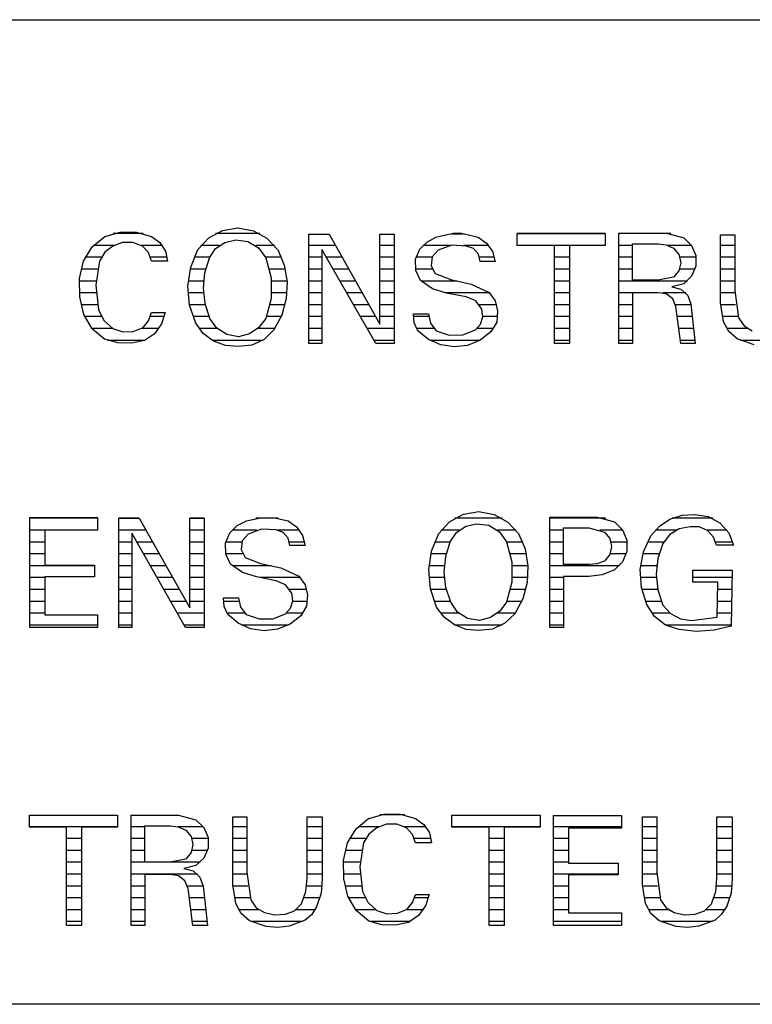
# Model space of a CAD drawing. Extents: x -20500 to 18806, y -14250 to 12231.
# Tile 2 of 16: x -14996 to -12457, y -7267 to -3854. Entities that reach past the tile are written whole.
import ezdxf

# ---------------------------------------------------------------- set-up
doc = ezdxf.new("R2010")
doc.units = 0
doc.header["$MEASUREMENT"] = 0
doc.linetypes.add('DOT', pattern=[50, 0, -50])
doc.layers.add('LAYER107', color=2, linetype='DOT')
doc.layers.add('LAYER28', color=1, linetype='CONTINUOUS')

msp = doc.modelspace()

# ---------------------------------------------------------------- linework, layer by layer
at = {"layer": 'LAYER107', "color": 5, "linetype": 'Continuous'}
for p, q in [((-14745.3308, -4642.32905), (-14700.9674, -4605.86245)), ((-14701.062, -4605.89065), (-14647.8363, -4591.1049)), ((-14647.8363, -4591.1049), (-14592.9138, -4591.1049)), ((-14592.9138, -4591.1049), (-14539.6881, -4605.89065)), ((-14539.75065, -4605.89065), (-14510.95275, -4626.7246)), ((-14341.2796, -4610.89285), (-14293.2541, -4584.93005)), ((-14293.2541, -4584.93005), (-14239.44855, -4575.6706)), ((-14239.4989, -4575.6878), (-14186.65925, -4586.15685)), ((-14186.65925, -4586.15685), (-14139.4211, -4612.0777)), ((-13994.43815, -4803.6869), (-13994.43815, -4598.06175)), ((-13994.43815, -4598.06175), (-13923.81285, -4598.06175)), ((-13923.81285, -4598.06175), (-13747.937, -4909.6245)), ((-13747.937, -4909.6245), (-13747.937, -4598.06175)), ((-13747.937, -4598.06175), (-13698.06215, -4598.06175)), ((-13698.06215, -4598.06175), (-13698.06215, -4977.48375)), ((-13583.55255, -4623.9704), (-13551.2802, -4607.3353)), ((-13551.18715, -4607.3284), (-13503.627, -4596.63735)), ((-13503.627, -4596.63735), (-13454.71955, -4596.86815)), ((-13454.71955, -4596.86815), (-13407.10905, -4608.06005)), ((-13272.1863, -4636.82745), (-13272.1863, -4595.2816)), ((-13272.1863, -4595.2816), (-13114.31275, -4595.2816)), ((-13114.31275, -4595.2816), (-12966.81215, -4595.2816)), ((-12966.81215, -4595.2816), (-12966.81215, -4636.82745)), ((-12919.74945, -4840.3908), (-12919.74945, -4594.5938)), ((-12919.74945, -4594.5938), (-12754.99955, -4594.5938)), ((-12754.99955, -4594.5938), (-12694.767, -4611.187)), ((-12567.3752, -4836.29685), (-12567.3752, -4600.1869)), ((-12567.3752, -4600.1869), (-12542.43775, -4600.1869)), ((-12542.43775, -4600.1869), (-12518.18695, -4600.1869)), ((-12518.18695, -4600.1869), (-12518.18695, -4792.6716)), ((-14674.0631, -4639.1247), (-14701.7746, -4660.8658)), ((-14640.4846, -4626.25655), (-14674.0341, -4639.14605)), ((-14604.3915, -4626.25655), (-14640.4846, -4626.25655)), ((-14570.87555, -4639.1247), (-14604.3915, -4626.25655)), ((-14549.6994, -4661.7214), (-14570.93505, -4639.1079)), ((-14510.95275, -4626.7246), (-14491.4398, -4656.33085)), ((-14378.56295, -4650.9369), (-14341.2796, -4610.89285)), ((-14317.29585, -4648.0469), (-14285.31645, -4626.27565)), ((-14285.31645, -4626.27565), (-14247.74325, -4617.7532)), ((-14247.6883, -4617.70285), (-14205.2902, -4623.18915)), ((-14205.2902, -4623.18915), (-14168.64775, -4645.17095)), ((-14139.4211, -4612.0777), (-14102.359, -4650.80835)), ((-13609.375, -4649.56205), (-13583.55255, -4623.9704)), ((-13499.02955, -4636.09275), (-13546.33485, -4653.7136)), ((-13448.6862, -4639.1712), (-13499.02955, -4636.09275)), ((-13424.15465, -4648.1415), (-13448.703, -4639.172)), ((-13407.1869, -4608.0158), (-13378.0075, -4628.88795)), ((-13378.0075, -4628.88795), (-13357.55465, -4658.482)), ((-13143.37465, -4636.82745), (-13272.1863, -4636.82745)), ((-13143.37465, -4977.48375), (-13143.37465, -4636.82745)), ((-12966.81215, -4636.82745), (-13091.4383, -4636.82745)), ((-13091.4383, -4636.82745), (-13091.4383, -4977.48375)), ((-12872.0001, -4696.3749), (-12872.0001, -4631.9847)), ((-12872.0001, -4631.9847), (-12784.0622, -4631.9847)), ((-12784.0622, -4631.9847), (-12755.93795, -4634.8587)), ((-12755.93795, -4634.8587), (-12730.0827, -4646.50765)), ((-12694.74945, -4611.203), (-12667.7124, -4637.15365)), ((-12667.7124, -4637.15365), (-12652.96705, -4671.7518)), ((-14775.8133, -4691.0465), (-14745.3308, -4642.32905)), ((-14701.7746, -4660.8658), (-14719.72505, -4691.0015)), ((-14539.75065, -4691.0465), (-14549.6994, -4661.7214)), ((-14491.4398, -4656.33085), (-14483.6441, -4691.0778)), ((-14403.7506, -4711.9854), (-14378.60415, -4651.00745)), ((-14339.0625, -4680.01555), (-14317.29585, -4648.0469)), ((-14168.64775, -4645.17095), (-14143.85985, -4679.97435)), ((-14102.3117, -4650.9369), (-14079.75005, -4705.0976)), ((-13762.5, -4977.48375), (-13948.7503, -4650.6714)), ((-13948.7503, -4650.6714), (-13948.7503, -4977.48375)), ((-13624.29045, -4685.00555), (-13609.3811, -4649.64255)), ((-13546.3745, -4653.71855), (-13566.97085, -4676.8337)), ((-13406.8405, -4667.71925), (-13424.15465, -4648.1415)), ((-13400.9384, -4693.1717), (-13406.8405, -4667.71925)), ((-13357.55465, -4658.482), (-13348.33525, -4693.25445)), ((-12730.0621, -4646.51565), (-12711.66685, -4668.68055)), ((-12711.66685, -4668.68055), (-12705.07505, -4696.7182)), ((-12652.96705, -4671.7518), (-12652.96705, -4709.21595)), ((-14788.95415, -4752.16255), (-14775.87435, -4691.1766)), ((-14719.751, -4691.0465), (-14732.1457, -4774.5247)), ((-14514.8117, -4691.0465), (-14539.75065, -4691.0465)), ((-14483.62425, -4691.0465), (-14514.8117, -4691.0465)), ((-14354.8691, -4731.5712), (-14339.0091, -4679.86755)), ((-14143.81255, -4680.01555), (-14125.354, -4749.16345)), ((-14079.75005, -4705.0976), (-14069.5862, -4763.0638)), ((-13623.53365, -4723.51685), (-13624.29045, -4685.00555)), ((-13566.97085, -4676.8337), (-13570.60395, -4707.52295)), ((-13570.60395, -4707.52295), (-13556.0135, -4734.7664)), ((-13373.938, -4693.1717), (-13400.9384, -4693.1717)), ((-13348.3124, -4693.1717), (-13373.938, -4693.1717)), ((-12872.0001, -4757.29635), (-12872.0001, -4696.3749)), ((-12705.07505, -4696.7182), (-12711.66685, -4724.75585)), ((-12652.96705, -4709.21595), (-12667.62925, -4743.6924)), ((-14413.77565, -4777.61495), (-14403.7506, -4711.9854)), ((-14359.8358, -4785.01205), (-14354.8691, -4731.5712)), ((-13607.24945, -4758.2649), (-13623.53365, -4723.51685)), ((-13556.0623, -4734.7191), (-13502.6703, -4755.5126)), ((-12711.66685, -4724.75585), (-12729.982, -4746.85935)), ((-12667.62925, -4743.6924), (-12694.73955, -4769.759)), ((-14788.26295, -4814.9723), (-14788.95415, -4752.16255)), ((-14732.1457, -4774.5247), (-14723.01025, -4859.1007)), ((-14407.8903, -4843.7439), (-14413.77565, -4777.61495)), ((-14125.354, -4749.16345), (-14125.354, -4820.6791)), ((-14069.5862, -4763.0638), (-14072.33885, -4821.4321)), ((-13565.68145, -4787.20855), (-13607.19605, -4758.3706)), ((-13502.74965, -4755.49965), (-13432.12585, -4770.7184)), ((-13432.12585, -4770.7184), (-13369.74945, -4799.8192)), ((-12784.0622, -4757.29635), (-12872.0001, -4757.29635)), ((-12730.0621, -4746.9219), (-12783.98055, -4757.29865)), ((-12694.74945, -4769.7651), (-12736.2335, -4780.1449)), ((-14353.775, -4838.75315), (-14359.8358, -4785.01205)), ((-13994.43815, -4977.48375), (-13994.43815, -4803.6869)), ((-13517.25005, -4801.8898), (-13565.68145, -4787.20855)), ((-13448.6862, -4815.04705), (-13517.25005, -4801.8898)), ((-13369.812, -4799.81195), (-13348.33525, -4828.91695)), ((-12784.0622, -4800.92125), (-12872.0001, -4800.92125)), ((-12872.0001, -4800.92125), (-12872.0001, -4977.48375)), ((-12755.78005, -4805.0205), (-12784.12475, -4800.9186)), ((-12733.05435, -4822.4491), (-12755.78005, -4805.0205)), ((-12736.31285, -4780.15595), (-12705.0438, -4788.37015)), ((-12705.0438, -4788.37015), (-12681.07375, -4810.07805)), ((-12681.07375, -4810.07805), (-12669.8097, -4840.3919)), ((-12518.18695, -4792.6716), (-12504.9614, -4888.44605)), ((-14773.7503, -4875.92125), (-14788.26295, -4814.9723)), ((-14386.50055, -4906.4373), (-14407.8903, -4843.7439)), ((-14337.00105, -4889.8121), (-14353.775, -4838.75315)), ((-14125.354, -4820.6791), (-14143.7912, -4889.77585)), ((-14072.33885, -4821.4321), (-14087.912, -4878.18415)), ((-13415.79895, -4829.13935), (-13448.71065, -4815.0196)), ((-13394.6869, -4857.96815), (-13415.79895, -4829.13935)), ((-13348.33525, -4828.91695), (-13340.03905, -4864.20365)), ((-12919.74945, -4977.48375), (-12919.74945, -4840.3908)), ((-12721.75065, -4848.703), (-12733.05435, -4822.4491)), ((-12669.812, -4840.3908), (-12655.2498, -4977.48375)), ((-12556.9374, -4901.3748), (-12567.3233, -4836.2442)), ((-14745.12175, -4925.73015), (-14773.7335, -4876.02195)), ((-14723.06215, -4858.92145), (-14705.0476, -4896.84675)), ((-14549.61395, -4897.9904), (-14539.7278, -4869.6991)), ((-14539.75065, -4869.6869), (-14492.75055, -4869.6869)), ((-14492.75055, -4869.6869), (-14505.0949, -4909.2972)), ((-14087.912, -4878.18415), (-14115.3366, -4929.78285)), ((-13631.50025, -4874.5781), (-13579.5624, -4874.5781)), ((-13628.82995, -4904.94535), (-13631.48805, -4874.5449)), ((-13579.5624, -4874.5781), (-13572.66845, -4906.76725)), ((-13391.47185, -4884.34675), (-13394.70215, -4857.94105)), ((-13339.9994, -4864.2025), (-13343.3014, -4903.2341)), ((-12705.12545, -4977.48375), (-12721.75065, -4848.703)), ((-14705.0476, -4896.84675), (-14674.0631, -4925.08585)), ((-14568.81255, -4920.92135), (-14549.61395, -4897.9904)), ((-14505.0949, -4909.2972), (-14529.66765, -4942.8959)), ((-14360.24325, -4941.78925), (-14386.50665, -4906.34765)), ((-14313.35295, -4923.69535), (-14336.98425, -4889.8445)), ((-14143.81255, -4889.8121), (-14167.53385, -4921.08915)), ((-13616.2491, -4932.74955), (-13628.82995, -4904.94535)), ((-13572.66845, -4906.76725), (-13552.5345, -4932.7656)), ((-13416.81215, -4929.8744), (-13399.3225, -4909.869)), ((-13399.3225, -4909.869), (-13391.47185, -4884.34675)), ((-13343.3014, -4903.2341), (-13363.51165, -4936.8618)), ((-12538.4369, -4935.3546), (-12556.9832, -4901.30615)), ((-12505.0621, -4888.2187), (-12486.01075, -4915.609)), ((-14701.062, -4962.46835), (-14745.12175, -4925.73015)), ((-14674.0631, -4925.0778), (-14639.2807, -4936.5528)), ((-14639.2807, -4936.5528), (-14602.6413, -4935.11315)), ((-14602.6413, -4935.11315), (-14568.83085, -4920.92135)), ((-14529.66765, -4942.8959), (-14563.80005, -4966.72365)), ((-14324.83825, -4968.5032), (-14360.24325, -4941.78925)), ((-14278.63465, -4946.0346), (-14313.35295, -4923.69535)), ((-14237.99895, -4953.51485), (-14278.63465, -4946.0346)), ((-14200.06105, -4943.11905), (-14237.93795, -4953.5454)), ((-14167.53385, -4921.08915), (-14200.06105, -4943.11905)), ((-14115.4373, -4929.9843), (-14149.4995, -4962.8578)), ((-13580.0125, -4962.64535), (-13616.35435, -4932.6771)), ((-13552.56195, -4932.74955), (-13507.9254, -4947.8203)), ((-13507.9254, -4947.8203), (-13460.74065, -4946.8197)), ((-13460.74065, -4946.8197), (-13416.7099, -4929.82595)), ((-13363.562, -4936.90605), (-13400.8148, -4965.60095)), ((-12509.1873, -4960.9211), (-12538.4369, -4935.3546)), ((-12486.01075, -4915.609), (-12457.29065, -4932.53405)), ((-14655.95705, -4974.84015), (-14701.1688, -4962.39585)), ((-14609.3918, -4976.2676), (-14655.95705, -4974.84015)), ((-14563.81225, -4966.71865), (-14609.3918, -4976.2676)), ((-14283.5495, -4984.0313), (-14324.83825, -4968.5032)), ((-14192.39805, -4982.67515), (-14239.42415, -4987.307)), ((-14149.4995, -4962.8578), (-14192.39805, -4982.67515)), ((-13948.7503, -4977.48375), (-13994.43815, -4977.48375)), ((-13698.06215, -4977.48375), (-13762.5, -4977.48375)), ((-13537.2528, -4981.7501), (-13580.0125, -4962.64535)), ((-13490.95915, -4988.8218), (-13537.2528, -4981.7501)), ((-13400.8148, -4965.60095), (-13444.1803, -4983.28515)), ((-13091.4383, -4977.48375), (-13143.37465, -4977.48375)), ((-12872.0001, -4977.48375), (-12919.74945, -4977.48375)), ((-12655.2498, -4977.48375), (-12705.12545, -4977.48375)), ((-12451.06275, -4981.00015), (-12509.20335, -4960.91195)), ((-14239.4989, -4987.28065), (-14283.5495, -4984.0313)), ((-13444.1803, -4983.28515), (-13490.95915, -4988.8218)), ((-13458.42285, -5568.9804), (-13404.6356, -5559.7229)), ((-13404.62495, -5559.68665), (-13351.8448, -5570.1542)), ((-14961.43645, -5766.92125), (-14961.43645, -5579.9843)), ((-14961.43645, -5579.9843), (-14726.6876, -5579.9843)), ((-14726.6876, -5579.9843), (-14726.6876, -5623.59315)), ((-14653.18755, -5787.6869), (-14653.18755, -5582.06175)), ((-14653.18755, -5582.06175), (-14582.56225, -5582.06175)), ((-14582.56225, -5582.06175), (-14406.6864, -5893.6245)), ((-14406.6864, -5893.6245), (-14406.6864, -5582.06175)), ((-14406.6864, -5582.06175), (-14356.8756, -5582.06175)), ((-14356.8756, -5582.06175), (-14356.8756, -5961.48375)), ((-14242.30195, -5607.97045), (-14210.03115, -5591.3353)), ((-14209.93805, -5591.3273), (-14162.3764, -5580.6366)), ((-14162.3764, -5580.6366), (-14113.46895, -5580.867)), ((-14113.46895, -5580.867), (-14065.86, -5592.0601)), ((-14065.9378, -5592.0147), (-14036.7569, -5612.88795)), ((-13543.68745, -5634.9373), (-13506.43615, -5594.93525)), ((-13506.43615, -5594.93525), (-13458.42285, -5568.9804)), ((-13351.8448, -5570.1542), (-13304.60665, -5596.0747)), ((-13304.60665, -5596.0747), (-13267.38435, -5635.03265)), ((-13159.5627, -5824.39005), (-13159.5627, -5578.59305)), ((-13159.5627, -5578.59305), (-12994.812, -5578.59305)), ((-12994.812, -5578.59305), (-12934.57945, -5595.18585)), ((-12934.5627, -5595.203), (-12907.3639, -5622.8813)), ((-12779.4426, -5610.43775), (-12742.63765, -5586.22055)), ((-12742.63765, -5586.22055), (-12700.81175, -5572.37585)), ((-12700.81175, -5572.37585), (-12657.09, -5569.83185)), ((-12656.9374, -5569.85895), (-12610.8078, -5576.1406)), ((-12610.8078, -5576.1406), (-12569.90355, -5598.08695)), ((-14726.6876, -5623.59315), (-14909.5001, -5623.59315)), ((-14909.5001, -5623.59315), (-14909.5001, -5744.76545)), ((-14268.1259, -5633.5621), (-14242.30195, -5607.97045)), ((-14157.8415, -5620.09275), (-14205.1468, -5637.7136)), ((-14107.4997, -5623.17125), (-14157.8415, -5620.09275)), ((-14082.90405, -5632.1415), (-14107.4524, -5623.1724)), ((-14036.7569, -5612.88795), (-14016.304, -5642.48125)), ((-13482.46305, -5632.0057), (-13450.6134, -5610.289)), ((-13450.6134, -5610.289), (-13412.8708, -5601.696)), ((-13412.8128, -5601.7029), (-13370.41625, -5607.1892)), ((-13370.41625, -5607.1892), (-13333.7738, -5629.171)), ((-13333.7738, -5629.171), (-13308.9859, -5663.9744)), ((-13111.81335, -5680.3749), (-13111.81335, -5615.9836)), ((-13111.81335, -5615.9836), (-13023.87545, -5615.9836)), ((-13023.87545, -5615.9836), (-12969.87305, -5630.5168)), ((-12969.87455, -5630.5149), (-12951.4786, -5652.6806)), ((-12907.3639, -5622.8813), (-12892.6483, -5658.80735)), ((-12808.62425, -5643.24915), (-12779.4426, -5610.43775)), ((-12710.41565, -5619.00865), (-12743.5173, -5639.29405)), ((-12672.18705, -5612.09375), (-12710.41565, -5619.00865)), ((-12641.32385, -5612.9032), (-12672.155, -5612.12805)), ((-12613.1363, -5625.4181), (-12641.32385, -5612.9032)), ((-12591.8831, -5647.76725), (-12613.1363, -5625.4181)), ((-12569.90355, -5598.08695), (-12539.1281, -5633.10585)), ((-14421.2509, -5961.48375), (-14607.4997, -5634.6714)), ((-14607.4997, -5634.6714), (-14607.4997, -5961.48375)), ((-14283.0887, -5668.99565), (-14268.0893, -5633.49455)), ((-14225.72175, -5660.7723), (-14229.3991, -5691.43715)), ((-14205.12545, -5637.7186), (-14225.72175, -5660.7723)), ((-14065.5899, -5651.7193), (-14082.90405, -5632.1415)), ((-14059.6878, -5677.1717), (-14065.5899, -5651.7193)), ((-14016.304, -5642.48125), (-14007.08465, -5677.2545)), ((-13569.00025, -5696.4184), (-13543.7439, -5635.0338)), ((-13520.05005, -5715.5609), (-13504.1855, -5663.84545)), ((-13504.24955, -5664.0156), (-13482.46305, -5632.0057)), ((-13308.99965, -5664.0156), (-13290.5411, -5733.16385)), ((-13267.43775, -5634.9373), (-13244.88525, -5689.08155)), ((-12951.4786, -5652.6806), (-12944.8868, -5680.71825)), ((-12892.6483, -5658.80735), (-12892.6483, -5697.7852)), ((-12834.33535, -5699.5842), (-12808.58915, -5643.27315)), ((-12743.5173, -5639.29405), (-12767.02345, -5670.1935)), ((-12580.81205, -5676.4843), (-12591.8831, -5647.76725)), ((-12539.1281, -5633.10585), (-12522.61735, -5676.48925)), ((-14282.3654, -5707.3868), (-14283.0887, -5668.99565)), ((-14229.3991, -5691.43715), (-14214.86205, -5718.6878)), ((-14032.6874, -5677.1717), (-14059.6878, -5677.1717)), ((-14007.06175, -5677.1717), (-14032.6874, -5677.1717)), ((-13578.90625, -5761.615), (-13569.00025, -5696.4184)), ((-13244.88525, -5689.08155), (-13234.71985, -5747.05885)), ((-13111.81335, -5743.37425), (-13111.81335, -5680.3749)), ((-12944.8868, -5680.71825), (-12951.4786, -5708.75585)), ((-12892.6483, -5697.7852), (-12907.3639, -5733.71125)), ((-12845.6497, -5760.4595), (-12834.33535, -5699.5842)), ((-12767.0624, -5670.24995), (-12784.1797, -5722.53115)), ((-12555.87465, -5676.4843), (-12580.81205, -5676.4843)), ((-12522.6242, -5676.4843), (-12555.87465, -5676.4843)), ((-14266.06295, -5742.26495), (-14282.3654, -5707.3868)), ((-14214.8117, -5718.71795), (-14161.4212, -5739.51185)), ((-13525.0183, -5769.01205), (-13520.05005, -5715.5609)), ((-13290.5411, -5733.16385), (-13290.5411, -5804.6795)), ((-12969.87455, -5730.92195), (-12995.9976, -5741.1175)), ((-12951.4786, -5708.75585), (-12969.7937, -5730.8605)), ((-12907.3639, -5733.71125), (-12934.57795, -5761.39985)), ((-12784.1797, -5722.53115), (-12789.92155, -5776.8902)), ((-14961.43645, -5961.48375), (-14961.43645, -5766.92125)), ((-14909.5001, -5744.76545), (-14737.06205, -5744.76545)), ((-14737.06205, -5744.76545), (-14737.06205, -5785.60905)), ((-14224.4354, -5771.2158), (-14266.1377, -5742.20045)), ((-14161.50055, -5739.49965), (-14090.87525, -5754.7184)), ((-14090.87525, -5754.7184), (-14028.55375, -5783.80625)), ((-13573.024, -5827.73095), (-13578.90625, -5761.615)), ((-13234.71985, -5747.05885), (-13237.47255, -5805.4405)), ((-13023.87545, -5743.37425), (-13111.81335, -5743.37425)), ((-12995.9976, -5741.1175), (-13023.8312, -5743.37425)), ((-12934.5627, -5761.3907), (-12977.7481, -5778.7346)), ((-12841.85945, -5822.26065), (-12845.6497, -5760.4595)), ((-12663.8748, -5804.57765), (-12663.8748, -5763.0306)), ((-12663.8748, -5763.0306), (-12526.812, -5763.0306)), ((-12526.812, -5763.0306), (-12530.93795, -5956.21795)), ((-14737.06205, -5785.60905), (-14909.5001, -5785.60905)), ((-14909.5001, -5785.60905), (-14909.5001, -5917.8589)), ((-14653.18755, -5961.48375), (-14653.18755, -5787.6869)), ((-14176.062, -5785.8898), (-14224.4354, -5771.2158)), ((-14107.4997, -5799.04595), (-14176.062, -5785.8898)), ((-14074.66735, -5813.11915), (-14107.4692, -5799.0772)), ((-14028.56295, -5783.81195), (-14007.08465, -5812.91695)), ((-13518.956, -5822.76495), (-13525.0183, -5769.01205)), ((-13023.87545, -5784.92165), (-13111.81335, -5784.92165)), ((-13111.81335, -5784.92165), (-13111.81335, -5961.48375)), ((-13023.87545, -5784.92165), (-13023.87545, -5784.92165)), ((-12977.7481, -5778.7346), (-13023.79455, -5784.91935)), ((-12789.92155, -5776.8902), (-12784.1797, -5831.24925)), ((-14053.50035, -5841.96815), (-14074.66735, -5813.11915)), ((-14007.08465, -5812.91695), (-13998.79, -5848.20365)), ((-13551.62505, -5890.4373), (-13573.024, -5827.73095)), ((-13502.1866, -5873.8121), (-13518.956, -5822.76495)), ((-13290.5411, -5804.6795), (-13308.97825, -5873.77585)), ((-13237.47255, -5805.4405), (-13253.0487, -5862.2032)), ((-13159.5627, -5961.48375), (-13159.5627, -5824.39005)), ((-12823.1247, -5881.43655), (-12841.85945, -5822.26065)), ((-12784.1797, -5831.24925), (-12767.0395, -5883.5819)), ((-12576.62505, -5804.57765), (-12663.8748, -5804.57765)), ((-12578.7506, -5925.04655), (-12576.62505, -5804.57765)), ((-14290.3122, -5858.57735), (-14238.37585, -5858.57735)), ((-14287.6297, -5888.95835), (-14290.2893, -5858.5411)), ((-14238.37585, -5858.57735), (-14231.4804, -5890.76765)), ((-14058.0536, -5893.7996), (-14050.2472, -5868.351)), ((-14050.2472, -5868.351), (-14053.479, -5841.9281)), ((-13998.81285, -5848.2025), (-14002.11485, -5887.2341)), ((-13253.0487, -5862.2032), (-13280.47945, -5913.81225)), ((-14275.06255, -5916.74955), (-14287.6297, -5888.95835)), ((-14231.4804, -5890.76765), (-14211.34645, -5916.7656)), ((-14075.56305, -5913.87445), (-14058.0536, -5893.7996)), ((-14002.11485, -5887.2341), (-14022.3236, -5920.8618)), ((-13525.26245, -5925.9655), (-13551.58385, -5890.56395)), ((-13478.54005, -5907.69575), (-13502.17285, -5873.84455)), ((-13308.99965, -5873.8121), (-13332.69655, -5905.04915)), ((-12796.7621, -5923.03735), (-12823.0591, -5881.52735)), ((-12767.0624, -5883.51555), (-12741.0576, -5912.8891)), ((-14909.5001, -5917.8589), (-14726.6876, -5917.8589)), ((-14726.6876, -5917.8589), (-14726.6876, -5961.48375)), ((-14238.76345, -5946.64575), (-14275.10375, -5916.6771)), ((-14211.37545, -5916.74955), (-14166.7389, -5931.8203)), ((-14166.7389, -5931.8203), (-14119.55415, -5930.8197)), ((-14119.55415, -5930.8197), (-14075.5234, -5913.82635)), ((-14022.3114, -5920.90605), (-14059.5642, -5949.601)), ((-13490.0284, -5952.5074), (-13525.26245, -5925.9655)), ((-13443.82325, -5930.0354), (-13478.54005, -5907.69575)), ((-13403.125, -5937.51525), (-13443.82325, -5930.0354)), ((-13365.20845, -5927.06985), (-13403.06855, -5937.49085)), ((-13332.69655, -5905.04915), (-13365.20845, -5927.06985)), ((-13280.6244, -5913.9843), (-13314.653, -5946.81585)), ((-12757.80715, -5953.35195), (-12796.7621, -5923.03735)), ((-12741.0576, -5912.8891), (-12706.6612, -5931.6231)), ((-12706.6612, -5931.6231), (-12668.1221, -5937.5412)), ((-12668.0626, -5937.51525), (-12578.9345, -5925.1251)), ((-14726.6876, -5961.48375), (-14961.43645, -5961.48375)), ((-14607.4997, -5961.48375), (-14653.18755, -5961.48375)), ((-14356.8756, -5961.48375), (-14421.2509, -5961.48375)), ((-14196.0037, -5965.7501), (-14238.76345, -5946.64575)), ((-14149.70855, -5972.8218), (-14196.0037, -5965.7501)), ((-14102.9297, -5967.28515), (-14149.70855, -5972.8218)), ((-14059.5642, -5949.601), (-14102.9297, -5967.28515)), ((-13448.7381, -5968.03515), (-13490.0284, -5952.5074)), ((-13404.62495, -5971.28065), (-13448.7381, -5968.03515)), ((-13357.5348, -5966.626), (-13404.5456, -5971.2555)), ((-13314.653, -5946.81585), (-13357.5348, -5966.626)), ((-13111.81335, -5961.48375), (-13159.5627, -5961.48375)), ((-12710.9375, -5968.6714), (-12757.80715, -5953.35195)), ((-12650.721, -5974.7307), (-12710.8917, -5968.7088)), ((-12589.8308, -5970.5158), (-12650.721, -5974.7307)), ((-12530.93795, -5956.21795), (-12589.8308, -5970.5158)), ((-14962.9364, -6653.8269), (-14962.9364, -6612.28105)), ((-14962.9364, -6612.28105), (-14805.06285, -6612.28105)), ((-14805.06285, -6612.28105), (-14657.56225, -6612.28105)), ((-14657.56225, -6612.28105), (-14657.56225, -6653.8269)), ((-14610.49955, -6857.3906), (-14610.49955, -6611.59365)), ((-14610.49955, -6611.59365), (-14445.7489, -6611.59365)), ((-14445.7489, -6611.59365), (-14385.51635, -6628.1868)), ((-14258.1253, -6853.29665), (-14258.1253, -6617.1875)), ((-14258.1253, -6617.1875), (-14233.18785, -6617.1875)), ((-14233.18785, -6617.1875), (-14208.93705, -6617.1875)), ((-14208.93705, -6617.1875), (-14208.93705, -6809.6718)), ((-14000.5615, -6830.4367), (-14000.5615, -6617.1875)), ((-14000.5615, -6617.1875), (-13947.937, -6617.1875)), ((-13947.937, -6617.1875), (-13947.937, -6831.1409)), ((-13786.00005, -6622.89045), (-13732.77435, -6608.1047)), ((-13732.77435, -6608.1047), (-13677.85035, -6608.1047)), ((-13677.85035, -6608.1047), (-13624.62465, -6622.89045)), ((-13498.3124, -6653.8269), (-13498.3124, -6612.28105)), ((-13498.3124, -6612.28105), (-13340.4999, -6612.28105)), ((-13340.4999, -6612.28105), (-13192.99925, -6612.28105)), ((-13192.99925, -6612.28105), (-13192.99925, -6653.8269)), ((-13145.9381, -6799.9222), (-13145.9381, -6612.9837)), ((-13145.9381, -6612.9837), (-12911.18775, -6612.9837)), ((-12911.18775, -6612.9837), (-12911.18775, -6656.5933)), ((-12837.6877, -6853.29665), (-12837.6877, -6617.1875)), ((-12837.6877, -6617.1875), (-12812.8128, -6617.1875)), ((-12812.8128, -6617.1875), (-12788.56275, -6617.1875)), ((-12788.56275, -6617.1875), (-12788.56275, -6809.6718)), ((-12580.12545, -6830.4367), (-12580.12545, -6617.1875)), ((-12580.12545, -6617.1875), (-12527.50015, -6617.1875)), ((-12527.50015, -6617.1875), (-12527.50015, -6831.1409)), ((-14834.12475, -6653.8269), (-14962.9364, -6653.8269)), ((-14834.12475, -6994.4847), (-14834.12475, -6653.8269)), ((-14657.56225, -6653.8269), (-14782.1884, -6653.8269)), ((-14782.1884, -6653.8269), (-14782.1884, -6994.4847)), ((-14562.75025, -6713.37435), (-14562.75025, -6648.98455)), ((-14562.75025, -6648.98455), (-14474.8123, -6648.98455)), ((-14474.8123, -6648.98455), (-14446.6873, -6651.8585)), ((-14446.6873, -6651.8585), (-14420.8328, -6663.5071)), ((-14385.49955, -6628.2028), (-14358.4137, -6654.25645)), ((-14358.4137, -6654.25645), (-14343.7454, -6688.74435)), ((-13830.3116, -6659.2911), (-13785.9329, -6622.81265)), ((-13725.3372, -6643.1961), (-13759.0515, -6656.11725)), ((-13689.38445, -6643.2251), (-13725.3372, -6643.1961)), ((-13655.81205, -6656.1241), (-13689.38445, -6643.2251)), ((-13624.6872, -6622.89045), (-13595.93355, -6643.7065)), ((-13595.93355, -6643.7065), (-13576.35345, -6673.4619)), ((-13369.56175, -6653.8269), (-13498.3124, -6653.8269)), ((-13369.56175, -6994.4847), (-13369.56175, -6653.8269)), ((-13192.99925, -6653.8269), (-13317.62545, -6653.8269)), ((-13317.62545, -6653.8269), (-13317.62545, -6994.4847)), ((-14420.813, -6663.51545), (-14402.417, -6685.6804)), ((-14402.417, -6685.6804), (-14395.8252, -6713.71765)), ((-14343.7454, -6688.74435), (-14343.7454, -6726.223)), ((-13860.8124, -6708.04595), (-13830.3116, -6659.2911)), ((-13786.71265, -6677.8656), (-13804.6631, -6708.00095)), ((-13758.99965, -6656.1241), (-13786.71265, -6677.8656)), ((-13634.63745, -6678.7224), (-13655.8731, -6656.1081)), ((-13624.6872, -6708.04595), (-13634.63745, -6678.7224)), ((-13576.35345, -6673.4619), (-13568.6157, -6708.0765)), ((-12911.18775, -6656.5933), (-13094.00025, -6656.5933)), ((-13094.00025, -6656.5933), (-13094.00025, -6777.7649)), ((-14562.75025, -6774.2958), (-14562.75025, -6713.37435)), ((-14395.8252, -6713.71765), (-14402.417, -6741.7557)), ((-13873.8907, -6769.162), (-13860.81085, -6708.1764)), ((-13804.6875, -6708.04595), (-13817.08375, -6791.5245)), ((-13599.74975, -6708.04595), (-13624.6872, -6708.04595)), ((-13568.6249, -6708.04595), (-13599.74975, -6708.04595)), ((-14402.417, -6741.7557), (-14420.7321, -6763.8588)), ((-14343.7454, -6726.223), (-14358.4976, -6760.8322)), ((-14474.8123, -6774.2958), (-14562.75025, -6774.2958)), ((-14420.813, -6763.92135), (-14474.7299, -6774.2981)), ((-14385.49955, -6786.76605), (-14426.98365, -6797.1451)), ((-14358.4976, -6760.8322), (-14385.53315, -6786.78665)), ((-13873.201, -6831.97175), (-13873.8907, -6769.162)), ((-13817.08375, -6791.5245), (-13807.9483, -6876.10015)), ((-13094.00025, -6777.7649), (-12921.62475, -6777.7649)), ((-12921.62475, -6777.7649), (-12921.62475, -6818.60885)), ((-14474.8123, -6817.9207), (-14562.75025, -6817.9207)), ((-14562.75025, -6817.9207), (-14562.75025, -6994.4847)), ((-14446.53015, -6822.01995), (-14474.8749, -6817.9184)), ((-14423.8037, -6839.4493), (-14446.53015, -6822.01995)), ((-14427.063, -6797.15575), (-14395.79315, -6805.36955)), ((-14395.79315, -6805.36955), (-14371.8231, -6827.079)), ((-14208.93705, -6809.6718), (-14195.7123, -6905.44585)), ((-13145.9381, -6994.4847), (-13145.9381, -6799.9222)), ((-12921.62475, -6818.60885), (-13094.00025, -6818.60885)), ((-13094.00025, -6818.60885), (-13094.00025, -6950.8583)), ((-12788.56275, -6809.6718), (-12775.3372, -6905.44585)), ((-14610.49955, -6994.4847), (-14610.49955, -6857.3906)), ((-14412.5, -6865.7028), (-14423.8037, -6839.4493)), ((-14371.8231, -6827.079), (-14360.5591, -6857.3921)), ((-14360.56215, -6857.3906), (-14346.00065, -6994.4847)), ((-14247.75085, -6918.37465), (-14258.13445, -6853.2448)), ((-14004.3106, -6876.16575), (-14000.55695, -6830.3253)), ((-13947.937, -6831.1409), (-13951.3397, -6881.83515)), ((-13858.68685, -6892.92145), (-13873.201, -6831.97175)), ((-12827.31325, -6918.37465), (-12837.69685, -6853.2448)), ((-12583.8722, -6876.16575), (-12580.1193, -6830.3253)), ((-12527.50015, -6831.1409), (-12530.90365, -6881.8474)), ((-14395.87555, -6994.4847), (-14412.5, -6865.7028)), ((-14019.2505, -6919.76545), (-14004.3106, -6876.16575)), ((-13951.3397, -6881.83515), (-13967.33855, -6930.16815)), ((-13830.0583, -6942.72995), (-13858.67005, -6893.02215)), ((-13808.0002, -6875.92085), (-13789.98565, -6913.8466)), ((-13634.51235, -6914.8964), (-13624.6872, -6886.70425)), ((-13624.6872, -6886.68745), (-13577.68705, -6886.68745)), ((-13577.68705, -6886.68745), (-13590.03295, -6926.29775)), ((-12598.8121, -6919.76545), (-12583.8722, -6876.16575)), ((-12530.90365, -6881.8474), (-12546.90705, -6930.1956)), ((-14229.18855, -6952.3552), (-14247.73255, -6918.30595)), ((-14195.81145, -6905.2185), (-14176.76085, -6932.6088)), ((-14043.63405, -6943.12055), (-14019.21385, -6919.7525)), ((-13789.98565, -6913.8466), (-13758.99965, -6942.08525)), ((-13653.7506, -6937.9219), (-13634.51235, -6914.8964)), ((-13590.03295, -6926.29775), (-13614.6057, -6959.8961)), ((-12808.8135, -6952.3552), (-12827.3575, -6918.30595)), ((-12775.3746, -6905.2185), (-12756.32325, -6932.6088)), ((-12623.2582, -6943.12055), (-12598.83805, -6919.7525)), ((-14199.93745, -6977.92205), (-14229.18855, -6952.3552)), ((-14176.76085, -6932.6088), (-14148.04075, -6949.53385)), ((-14147.99955, -6949.5308), (-14111.9446, -6956.958)), ((-14111.9446, -6956.958), (-14075.3311, -6955.0583)), ((-14075.3128, -6955.07735), (-14043.63405, -6943.12055)), ((-13984.0912, -6955.65645), (-14006.7154, -6975.79195)), ((-13967.3126, -6930.1399), (-13984.0912, -6955.65645)), ((-13786.00005, -6979.46775), (-13830.0583, -6942.72995)), ((-13758.99965, -6942.07765), (-13724.2172, -6953.55225)), ((-13724.2172, -6953.55225), (-13687.57935, -6952.1126)), ((-13687.57935, -6952.1126), (-13653.7689, -6937.92115)), ((-13614.6057, -6959.8961), (-13648.73655, -6983.7242)), ((-13094.00025, -6950.8583), (-12911.18775, -6950.8583)), ((-12911.18775, -6950.8583), (-12911.18775, -6994.4847)), ((-12779.5624, -6977.92205), (-12808.8135, -6952.3552)), ((-12756.32325, -6932.6088), (-12727.60315, -6949.53385)), ((-12727.62525, -6949.5308), (-12691.7343, -6956.96105)), ((-12691.7343, -6956.96105), (-12654.89045, -6955.0781)), ((-12654.93775, -6955.07735), (-12623.2582, -6943.12055)), ((-12563.5536, -6955.55495), (-12586.3083, -6975.83925)), ((-12546.875, -6930.1399), (-12563.5536, -6955.55495)), ((-14782.1884, -6994.4847), (-14834.12475, -6994.4847)), ((-14562.75025, -6994.4847), (-14610.49955, -6994.4847)), ((-14346.00065, -6994.4847), (-14395.87555, -6994.4847)), ((-14141.81215, -6997.99955), (-14200.0107, -6977.90145)), ((-14062.87535, -6996.62475), (-14102.29035, -7001.3893)), ((-14006.7505, -6975.84305), (-14062.73955, -6996.6034)), ((-13740.89355, -6991.8396), (-13786.10685, -6979.3953)), ((-13694.3283, -6993.26705), (-13740.89355, -6991.8396)), ((-13648.7503, -6983.7181), (-13694.3283, -6993.26705)), ((-13317.62545, -6994.4847), (-13369.56175, -6994.4847)), ((-12911.18775, -6994.4847), (-13145.9381, -6994.4847)), ((-12721.3745, -6997.99955), (-12779.57305, -6977.90145)), ((-12642.437, -6996.62475), (-12681.91375, -7001.4023)), ((-12586.37465, -6975.84305), (-12642.3645, -6996.6034)), ((-14102.29035, -7001.3893), (-14141.7969, -6997.9988)), ((-12681.91375, -7001.4023), (-12721.42485, -6998.0118))]:
    msp.add_line(p, q, dxfattribs=at)
at = {"layer": 'LAYER107', "color": 2, "linetype": 'Continuous'}
for p, q in [((-14568.6157, -4595.9259), (-14672.1344, -4595.92665)), ((-14164.6103, -4595.9259), (-14318.26935, -4595.9259)), ((-13464.61945, -4595.9259), (-13495.755, -4595.9259)), ((-12966.81215, -4595.9259), (-13272.1863, -4595.9259)), ((-12739.86205, -4595.9259), (-12919.74945, -4595.9259)), ((-14670.4422, -4637.0472), (-14740.49835, -4637.0472)), ((-14502.3422, -4637.0472), (-14574.43235, -4637.0472)), ((-14304.32435, -4637.0472), (-14368.2617, -4637.0472)), ((-14113.0478, -4637.0472), (-14178.59955, -4637.0472)), ((-13901.80665, -4637.0472), (-13994.43815, -4637.0472)), ((-13698.06215, -4637.0472), (-13747.937, -4637.0472)), ((-13504.5624, -4637.0472), (-13598.7015, -4637.0472)), ((-13370.7733, -4637.0472), (-13457.68585, -4637.0472)), ((-13091.4383, -4637.0472), (-13143.37465, -4637.0472)), ((-12872.0001, -4637.0472), (-12919.74945, -4637.0472)), ((-12667.78715, -4637.0472), (-12748.95325, -4637.0472)), ((-12518.18695, -4637.0472), (-12567.3752, -4637.0472)), ((-14713.887, -4678.1685), (-14769.79675, -4678.1685)), ((-14485.0052, -4678.1685), (-14542.4118, -4678.1685)), ((-14338.237, -4678.1685), (-14391.92045, -4678.1685)), ((-14089.21355, -4678.1685), (-14144.67315, -4678.1685)), ((-13948.7503, -4678.1685), (-13994.43815, -4678.1685)), ((-13878.59345, -4678.1685), (-13933.07955, -4678.1685)), ((-13698.06215, -4678.1685), (-13747.937, -4678.1685)), ((-13567.54915, -4678.1685), (-13622.70355, -4678.1685)), ((-13350.7614, -4678.1685), (-13402.7817, -4678.1685)), ((-13091.4383, -4678.1685), (-13143.37465, -4678.1685)), ((-12872.0001, -4678.1685), (-12919.74945, -4678.1685)), ((-12651.8898, -4678.1685), (-12707.87125, -4678.1685)), ((-12518.18695, -4678.1685), (-12567.3752, -4678.1685)), ((-14726.38855, -4719.2898), (-14783.6624, -4719.2898)), ((-14352.1408, -4719.2898), (-14405.6778, -4719.2898)), ((-14076.02385, -4719.2898), (-14130.9662, -4719.2898)), ((-13948.7503, -4719.2898), (-13994.43815, -4719.2898)), ((-13855.38025, -4719.2898), (-13909.6451, -4719.2898)), ((-13698.06215, -4719.2898), (-13747.937, -4719.2898)), ((-13566.87315, -4719.2898), (-13624.4171, -4719.2898)), ((-13091.4383, -4719.2898), (-13143.37465, -4719.2898)), ((-12872.0001, -4719.2898), (-12919.74945, -4719.2898)), ((-12655.61065, -4719.2898), (-12709.26285, -4719.2898)), ((-12518.18695, -4719.2898), (-12567.3752, -4719.2898)), ((-14731.55825, -4760.41105), (-14789.6637, -4760.41105)), ((-14358.91725, -4760.41105), (-14412.69835, -4760.41105)), ((-14069.76625, -4760.41105), (-14124.115, -4760.41105)), ((-13948.7503, -4760.41105), (-13994.43815, -4760.41105)), ((-13832.16705, -4760.41105), (-13886.2091, -4760.41105)), ((-13698.06215, -4760.41105), (-13747.937, -4760.41105)), ((-13479.9576, -4760.41105), (-13605.0247, -4760.41105)), ((-13091.4383, -4760.41105), (-13143.37465, -4760.41105)), ((-12682.3593, -4760.41105), (-12919.74945, -4760.41105)), ((-12518.18695, -4760.41105), (-12567.3752, -4760.41105)), ((-14731.6025, -4801.53235), (-14789.592, -4801.53235)), ((-14359.1614, -4801.53235), (-14413.49335, -4801.53235)), ((-14069.95085, -4801.53235), (-14123.52295, -4801.53235)), ((-13948.7503, -4801.53235), (-13994.43815, -4801.53235)), ((-13808.9554, -4801.53235), (-13862.77465, -4801.53235)), ((-13698.06215, -4801.53235), (-13747.937, -4801.53235)), ((-13367.9535, -4801.53235), (-13519.68995, -4801.53235)), ((-13091.4383, -4801.53235), (-13143.37465, -4801.53235)), ((-12872.0001, -4801.53235), (-12919.74945, -4801.53235)), ((-12687.92495, -4801.53235), (-12767.3897, -4801.53235)), ((-12518.2312, -4801.53235), (-12567.3752, -4801.53235)), ((-14726.52285, -4842.65365), (-14783.4442, -4842.65365)), ((-14352.89305, -4842.65365), (-14408.1192, -4842.65365)), ((-14076.58995, -4842.65365), (-14129.14735, -4842.65365)), ((-13948.7503, -4842.65365), (-13994.43815, -4842.65365)), ((-13785.74065, -4842.65365), (-13839.3402, -4842.65365)), ((-13698.06215, -4842.65365), (-13747.937, -4842.65365)), ((-13343.28615, -4842.65365), (-13402.93885, -4842.65365)), ((-13091.4383, -4842.65365), (-13143.37465, -4842.65365)), ((-12872.0001, -4842.65365), (-12919.74945, -4842.65365)), ((-12669.5717, -4842.65365), (-12723.0171, -4842.65365)), ((-12515.10775, -4842.65365), (-12567.18905, -4842.65365)), ((-14713.3606, -4883.77535), (-14770.71685, -4883.77535)), ((-14495.52305, -4883.77535), (-14543.20985, -4883.77535)), ((-14339.6042, -4883.77535), (-14396.19295, -4883.77535)), ((-14090.20995, -4883.77535), (-14141.3986, -4883.77535)), ((-13948.7503, -4883.77535), (-13994.43815, -4883.77535)), ((-13762.529, -4883.77535), (-13815.90575, -4883.77535)), ((-13698.06215, -4883.77535), (-13747.937, -4883.77535)), ((-13579.1107, -4883.77535), (-13631.77185, -4883.77535)), ((-13339.40275, -4883.77535), (-13391.42455, -4883.77535)), ((-13091.4383, -4883.7742), (-13143.37465, -4883.7742)), ((-12872.0001, -4883.7742), (-12919.74945, -4883.7742)), ((-12665.20385, -4883.7742), (-12717.2226, -4883.7742)), ((-12506.3347, -4883.7742), (-12561.7729, -4883.7742)), ((-14674.37285, -4924.8966), (-14745.81755, -4924.8966)), ((-14514.40885, -4924.8955), (-14575.4776, -4924.8955)), ((-14312.08495, -4924.8955), (-14374.72685, -4924.8955)), ((-14112.0819, -4924.8955), (-14171.74375, -4924.8955)), ((-13948.7503, -4924.8955), (-13994.43815, -4924.8955)), ((-13698.06215, -4924.8955), (-13792.4698, -4924.8955)), ((-13560.73455, -4924.8955), (-13620.9915, -4924.8955)), ((-13353.82235, -4924.8955), (-13410.94055, -4924.8955)), ((-13091.4383, -4924.8955), (-13143.37465, -4924.8955)), ((-12872.0001, -4924.8955), (-12919.74945, -4924.8955)), ((-12660.83605, -4924.8955), (-12711.91405, -4924.8955)), ((-12473.7732, -4924.8955), (-12545.86105, -4924.8955)), ((-14562.33825, -4966.01675), (-14691.60765, -4966.01675)), ((-14154.32585, -4966.01675), (-14329.1916, -4966.01675)), ((-13948.7503, -4966.01675), (-13994.43815, -4966.01675)), ((-13698.06215, -4966.01675), (-13769.03535, -4966.01675)), ((-13401.54115, -4966.01675), (-13574.33165, -4966.01675)), ((-13091.4383, -4966.01675), (-13143.37465, -4966.01675)), ((-12872.0001, -4966.01675), (-12919.74945, -4966.01675)), ((-12656.4682, -4966.01675), (-12706.6063, -4966.01675)), ((-12328.88335, -4966.01675), (-12498.81515, -4966.01675)), ((-14726.6876, -5582.83615), (-14961.43645, -5582.83615)), ((-14582.12585, -5582.835), (-14653.18755, -5582.835)), ((-14356.8756, -5582.835), (-14406.6864, -5582.835)), ((-14100.3128, -5582.835), (-14177.56195, -5582.835)), ((-13324.49495, -5582.835), (-13488.5208, -5582.835)), ((-12965.3595, -5582.835), (-13159.5627, -5582.835)), ((-12594.1765, -5582.835), (-12735.17455, -5582.835)), ((-14909.5001, -5623.9563), (-14961.43645, -5623.9563)), ((-14558.91265, -5623.9563), (-14653.18755, -5623.9563)), ((-14356.8756, -5623.9563), (-14406.6864, -5623.9563)), ((-14175.09005, -5623.9563), (-14260.2066, -5623.9563)), ((-14027.28425, -5623.9563), (-14102.30255, -5623.9563)), ((-13473.4131, -5623.9563), (-13535.72845, -5623.9563)), ((-13275.7843, -5623.9563), (-13339.86815, -5623.9563)), ((-13111.81335, -5623.9563), (-13159.5627, -5623.9563)), ((-12906.6635, -5623.9563), (-12985.4965, -5623.9563)), ((-12721.43705, -5623.9563), (-12793.3594, -5623.9563)), ((-12545.1721, -5623.9563), (-12615.28245, -5623.9563)), ((-14909.5001, -5665.0776), (-14961.43645, -5665.0776)), ((-14607.4997, -5665.0776), (-14653.18755, -5665.0776)), ((-14535.701, -5665.0776), (-14590.1718, -5665.0776)), ((-14356.8756, -5665.0776), (-14406.6864, -5665.0776)), ((-14227.4353, -5665.0776), (-14282.2464, -5665.0776)), ((-14008.86535, -5665.0776), (-14060.82915, -5665.0776)), ((-13504.7043, -5665.0776), (-13558.26415, -5665.0776)), ((-13253.1616, -5665.0776), (-13308.56325, -5665.0776)), ((-13111.81335, -5665.0776), (-13159.5627, -5665.0776)), ((-12891.6153, -5665.0776), (-12946.86125, -5665.0776)), ((-12764.26925, -5665.0776), (-12820.578, -5665.0776)), ((-12525.29145, -5665.0776), (-12583.68225, -5665.0776)), ((-14909.5001, -5706.19925), (-14961.43645, -5706.19925)), ((-14607.4997, -5706.19925), (-14653.18755, -5706.19925)), ((-14512.4878, -5706.19925), (-14566.73735, -5706.19925)), ((-14356.8756, -5706.19925), (-14406.6864, -5706.19925)), ((-14224.2111, -5706.19925), (-14282.63245, -5706.19925)), ((-13518.02675, -5706.19925), (-13571.51795, -5706.19925)), ((-13240.49375, -5706.19925), (-13295.4544, -5706.19925)), ((-13111.81335, -5706.19925), (-13159.5627, -5706.19925)), ((-12894.6869, -5706.19925), (-12950.2762, -5706.19925)), ((-12780.1338, -5706.19925), (-12836.3388, -5706.19925)), ((-14737.06205, -5747.32055), (-14961.43645, -5747.32055)), ((-14607.4997, -5747.32055), (-14653.18755, -5747.32055)), ((-14489.2746, -5747.32055), (-14543.3014, -5747.32055)), ((-14356.8756, -5747.32055), (-14406.6864, -5747.32055)), ((-14125.2075, -5747.32055), (-14260.5484, -5747.32055)), ((-13524.3286, -5747.32055), (-13578.08685, -5747.32055)), ((-13234.70305, -5747.32055), (-13289.0564, -5747.32055)), ((-12918.12285, -5747.32055), (-13159.5627, -5747.32055)), ((-12788.23545, -5747.32055), (-12844.50685, -5747.32055)), ((-14909.5001, -5788.44185), (-14961.43645, -5788.44185)), ((-14607.4997, -5788.44185), (-14653.18755, -5788.44185)), ((-14466.0614, -5788.44185), (-14519.86695, -5788.44185)), ((-14356.8756, -5788.44185), (-14406.6864, -5788.44185)), ((-14023.7854, -5788.44185), (-14162.7655, -5788.44185)), ((-13524.11805, -5788.44185), (-13578.45, -5788.44185)), ((-13235.33935, -5788.44185), (-13288.90075, -5788.44185)), ((-13111.81335, -5788.44185), (-13159.5627, -5788.44185)), ((-12789.6652, -5788.44185), (-12845.82365, -5788.44185)), ((-12527.3552, -5788.44185), (-12663.8748, -5788.44185)), ((-14909.5001, -5829.56315), (-14961.43645, -5829.56315)), ((-14607.4997, -5829.56315), (-14653.18755, -5829.56315)), ((-14442.84975, -5829.56315), (-14496.4325, -5829.56315)), ((-14356.8756, -5829.56315), (-14406.6864, -5829.56315)), ((-14001.2802, -5829.56315), (-14059.7809, -5829.56315)), ((-13517.3752, -5829.56315), (-13572.6288, -5829.56315)), ((-13242.4469, -5829.56315), (-13294.9753, -5829.56315)), ((-13111.81335, -5829.56315), (-13159.5627, -5829.56315)), ((-12784.53445, -5829.56315), (-12840.39305, -5829.56315)), ((-12528.23255, -5829.56315), (-12577.06605, -5829.56315)), ((-14909.5001, -5870.68445), (-14961.43645, -5870.68445)), ((-14607.4997, -5870.68445), (-14653.18755, -5870.68445)), ((-14419.63655, -5870.68445), (-14472.9965, -5870.68445)), ((-14356.8756, -5870.68445), (-14406.6864, -5870.68445)), ((-14237.53815, -5870.68445), (-14290.46935, -5870.68445)), ((-13998.50615, -5870.68445), (-14050.4959, -5870.68445)), ((-13503.55835, -5870.68445), (-13560.20815, -5870.68445)), ((-13256.5933, -5870.68445), (-13307.7255, -5870.68445)), ((-13111.81335, -5870.6833), (-13159.5627, -5870.6833)), ((-12772.42735, -5870.6833), (-12827.75115, -5870.6833)), ((-12529.1115, -5870.6833), (-12577.79085, -5870.6833)), ((-14909.5001, -5911.80575), (-14961.43645, -5911.80575)), ((-14607.4997, -5911.80495), (-14653.18755, -5911.80495)), ((-14356.8756, -5911.80495), (-14449.56205, -5911.80495)), ((-14216.803, -5911.80495), (-14278.1708, -5911.80495)), ((-14014.6759, -5911.80495), (-14072.9492, -5911.80495)), ((-13474.0219, -5911.80495), (-13537.71515, -5911.80495)), ((-13279.12445, -5911.80495), (-13340.46175, -5911.80495)), ((-13111.81335, -5911.80495), (-13159.5627, -5911.80495)), ((-12742.39885, -5911.80495), (-12805.9601, -5911.80495)), ((-12529.9896, -5911.80495), (-12578.5164, -5911.80495)), ((-14726.6876, -5952.92625), (-14961.43645, -5952.92625)), ((-14607.4997, -5952.92625), (-14653.18755, -5952.92625)), ((-14356.8756, -5952.92625), (-14426.1276, -5952.92625)), ((-14065.62655, -5952.92625), (-14227.7481, -5952.92625)), ((-13324.411, -5952.92625), (-13489.25935, -5952.92625)), ((-13111.81335, -5952.92625), (-13159.5627, -5952.92625)), ((-12530.867, -5952.92625), (-12758.60215, -5952.92625)), ((-13662.1582, -6610.8658), (-13748.4665, -6610.8658)), ((-14657.56225, -6651.9867), (-14962.9364, -6651.9867)), ((-14562.75025, -6651.9867), (-14610.49955, -6651.9867)), ((-14360.02655, -6651.9867), (-14446.21125, -6651.9867)), ((-14208.93705, -6651.9867), (-14258.1253, -6651.9867)), ((-13947.937, -6651.9867), (-14000.5615, -6651.9867)), ((-13751.6098, -6651.9867), (-13823.5199, -6651.9867)), ((-13588.84125, -6651.9867), (-13663.266, -6651.9867)), ((-13192.99925, -6651.9867), (-13498.3124, -6651.9867)), ((-12911.18775, -6651.9867), (-13145.9381, -6651.9867)), ((-12788.56275, -6651.9867), (-12837.6877, -6651.9867)), ((-12527.50015, -6651.9867), (-12580.12545, -6651.9867)), ((-14782.1884, -6693.10835), (-14834.12475, -6693.10835)), ((-14562.75025, -6693.10835), (-14610.49955, -6693.10835)), ((-14342.96265, -6693.10835), (-14399.29655, -6693.10835)), ((-14208.93705, -6693.10835), (-14258.1253, -6693.10835)), ((-13947.937, -6693.10835), (-14000.5615, -6693.10835)), ((-13797.6639, -6693.10835), (-13853.71705, -6693.10835)), ((-13570.3552, -6693.10835), (-13628.006, -6693.10835)), ((-13317.62545, -6693.10835), (-13369.56175, -6693.10835)), ((-13094.00025, -6693.10835), (-13145.9381, -6693.10835)), ((-12788.56275, -6693.10835), (-12837.6877, -6693.10835)), ((-12527.50015, -6693.10835), (-12580.12545, -6693.10835)), ((-14782.1884, -6734.23005), (-14834.12475, -6734.23005)), ((-14562.75025, -6734.23005), (-14610.49955, -6734.23005)), ((-14345.7489, -6734.23005), (-14399.26145, -6734.23005)), ((-14208.93705, -6734.23005), (-14258.1253, -6734.23005)), ((-13947.937, -6734.23005), (-14000.5615, -6734.23005)), ((-13810.92835, -6734.23005), (-13868.1366, -6734.23005)), ((-13317.62545, -6734.23005), (-13369.56175, -6734.23005)), ((-13094.00025, -6734.23005), (-13145.9381, -6734.23005)), ((-12788.56275, -6734.23005), (-12837.6877, -6734.23005)), ((-12527.50015, -6734.23005), (-12580.12545, -6734.23005)), ((-14782.1884, -6775.35095), (-14834.12475, -6775.35095)), ((-14370.89235, -6775.35095), (-14610.49955, -6775.35095)), ((-14208.93705, -6775.35095), (-14258.1253, -6775.35095)), ((-13947.937, -6775.35095), (-14000.5615, -6775.35095)), ((-13816.36045, -6775.35095), (-13874.4461, -6775.35095)), ((-13317.62545, -6775.35095), (-13369.56175, -6775.35095)), ((-13094.00025, -6775.35095), (-13145.9381, -6775.35095)), ((-12788.56275, -6775.35095), (-12837.6877, -6775.35095)), ((-12527.50015, -6775.35095), (-12580.12545, -6775.35095)), ((-14782.1884, -6816.47265), (-14834.12475, -6816.47265)), ((-14380.7022, -6816.47265), (-14610.49955, -6816.47265)), ((-14208.99355, -6816.47265), (-14258.1253, -6816.47265)), ((-13947.937, -6816.47265), (-14000.5615, -6816.47265)), ((-13816.65955, -6816.47265), (-13874.67805, -6816.47265)), ((-13317.62545, -6816.47265), (-13369.56175, -6816.47265)), ((-12921.62475, -6816.47265), (-13145.9381, -6816.47265)), ((-12788.61925, -6816.47265), (-12837.6877, -6816.47265)), ((-12527.50015, -6816.47265), (-12580.12545, -6816.47265)), ((-14782.1884, -6857.59355), (-14834.12475, -6857.59355)), ((-14562.75025, -6857.59355), (-14610.49955, -6857.59355)), ((-14360.54075, -6857.59355), (-14414.357, -6857.59355)), ((-14206.14625, -6857.59355), (-14258.06425, -6857.59355)), ((-13948.1064, -6857.59355), (-14001.40535, -6857.59355)), ((-13811.8393, -6857.59355), (-13868.84005, -6857.59355)), ((-13317.62545, -6857.59355), (-13369.56175, -6857.59355)), ((-13094.00025, -6857.59275), (-13145.9381, -6857.59275)), ((-12785.7712, -6857.59275), (-12837.62665, -6857.59275)), ((-12527.66875, -6857.59275), (-12580.96695, -6857.59275)), ((-14782.1884, -6898.7152), (-14834.12475, -6898.7152)), ((-14562.75025, -6898.71445), (-14610.49955, -6898.71445)), ((-14356.1737, -6898.71445), (-14408.2382, -6898.71445)), ((-14197.6639, -6898.71445), (-14253.0487, -6898.71445)), ((-13955.40315, -6898.71445), (-14010.5194, -6898.71445)), ((-13799.382, -6898.71445), (-13856.50025, -6898.71445)), ((-13579.94995, -6898.71445), (-13627.4933, -6898.71445)), ((-13317.62545, -6898.71445), (-13369.56175, -6898.71445)), ((-13094.00025, -6898.71445), (-13145.9381, -6898.71445)), ((-12777.29035, -6898.71445), (-12832.6111, -6898.71445)), ((-12534.96325, -6898.71445), (-12590.08255, -6898.71445)), ((-14782.1884, -6939.83535), (-14834.12475, -6939.83535)), ((-14562.75025, -6939.83535), (-14610.49955, -6939.83535)), ((-14351.8051, -6939.83535), (-14402.9297, -6939.83535)), ((-14167.70325, -6939.83535), (-14237.86925, -6939.83535)), ((-13972.57845, -6939.83535), (-14038.80005, -6939.83535)), ((-13762.5519, -6939.83535), (-13832.4356, -6939.83535)), ((-13597.9355, -6939.83535), (-13656.8283, -6939.83535)), ((-13317.62545, -6939.83535), (-13369.56175, -6939.83535)), ((-13094.00025, -6939.83535), (-13145.9381, -6939.83535)), ((-12747.2656, -6939.83535), (-12817.4942, -6939.83535)), ((-12552.13775, -6939.83535), (-12618.4242, -6939.83535)), ((-14782.1884, -6980.95705), (-14834.12475, -6980.95705)), ((-14562.75025, -6980.95705), (-14610.49955, -6980.95705)), ((-14347.4365, -6980.95705), (-14397.62115, -6980.95705)), ((-14015.6143, -6980.95705), (-14193.97585, -6980.95705)), ((-13643.27085, -6980.95705), (-13782.164, -6980.95705)), ((-13317.62545, -6980.95705), (-13369.56175, -6980.95705)), ((-12911.18775, -6980.95705), (-13145.9381, -6980.95705)), ((-12595.23925, -6980.95705), (-12773.5382, -6980.95705))]:
    msp.add_line(p, q, dxfattribs=at)
at = {"layer": 'LAYER28', "color": 3, "linetype": 'Continuous'}
for p, q in [((-16698.999, -3854.4842), (-5408.37515, -3854.4842)), ((-5408.37515, -7267.4835), (-16698.999, -7267.4835))]:
    msp.add_line(p, q, dxfattribs=at)

doc.saveas('drawing.dxf')
